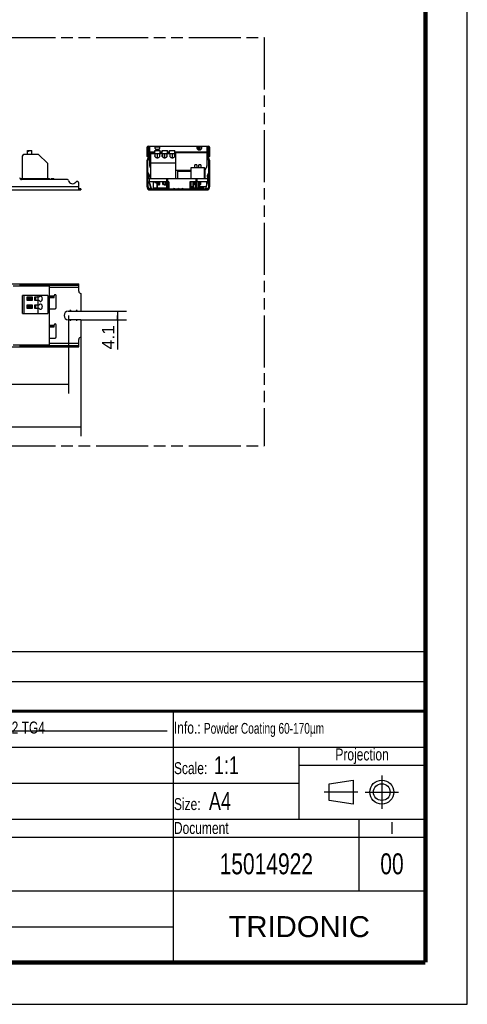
# Model space of a CAD drawing. Header units: millimetres. Extents: x 0 to 210, y 0 to 297.
# Tile 5 of 13: x 135 to 210, y 0 to 165. Entities that reach past the tile are written whole.
import ezdxf
from ezdxf.enums import TextEntityAlignment as Align

# ---------------------------------------------------------------- set-up
doc = ezdxf.new("R2010")
doc.units = ezdxf.units.MM
doc.header["$LTSCALE"] = 19.36
doc.linetypes.add('CENTER', pattern=[0.6, 0.375, -0.075, 0.075, -0.075])
doc.linetypes.add('PHANTOM', pattern=[0.8, 0.45, -0.05, 0.1, -0.05, 0.1, -0.05])
doc.layers.get('0').update_dxf_attribs({"linetype": 'CONTINUOUS'})
for name, color, linetype in [('DEFAULT_1', 7, 'CENTER'), ('DEFAULT_3', 7, 'PHANTOM'), ('Z_DIM_2D', 7, 'CONTINUOUS')]:
    doc.layers.add(name, color=color, linetype=linetype)
doc.styles.add('TEXTSTYLE_2', font='txt', dxfattribs={"width": 0.75})
doc.styles.add('TEXTSTYLE_3', font='arial.ttf')
doc.styles.add('TEXTSTYLE_5', font='arial.ttf')
doc.dimstyles.new('DIMSTYLE_1', dxfattribs={"dimtxt": 2.1, "dimasz": 3.5, "dimexe": 1.5, "dimexo": 0, "dimgap": 0.525, "dimtad": 1, "dimlfac": 2.857143, "dimdsep": 46, "dimtxsty": 'TEXTSTYLE_3', "dimblk": '_FILLED', "dimblk1": '_FILLED', "dimblk2": '_FILLED', "dimcen": 0.09, "dimclrt": 5, "dimazin": 2, "dimtp": 0.5, "dimtm": 0.5, "dimtfac": 1, "dimtofl": 0, "dimtmove": 0, "dimatfit": 3, "dimldrblk": '_FILLED', "dimfxl": 0, "dimtolj": 1, "dimarcsym": 0})
doc.dimstyles.new('DIMSTYLE_4', dxfattribs={"dimtxt": 2.1, "dimasz": 3.5, "dimexe": 1.5, "dimexo": 0, "dimgap": 0.525, "dimtad": 1, "dimlfac": 2.857143, "dimdsep": 46, "dimtxsty": 'TEXTSTYLE_3', "dimblk": '_FILLED', "dimblk1": '_FILLED', "dimblk2": '_FILLED', "dimcen": 0.09, "dimclrt": 5, "dimazin": 2, "dimtp": 0.1, "dimtm": 0.1, "dimtfac": 1, "dimtofl": 0, "dimtmove": 0, "dimatfit": 3, "dimldrblk": '_FILLED', "dimfxl": 0, "dimtolj": 1, "dimarcsym": 0})

# ---------------------------------------------------------------- blocks, each defined once
blk = doc.blocks.new('PROJEKTIONSMETHODE_BL0', base_point=(192.31, 35.47))
at = {"color": 2, "linetype": 'Continuous'}
for p, q in [((186.91, 36.87), (190.91, 37.47)), ((186.91, 34.07), (186.91, 36.87)), ((190.91, 37.47), (190.91, 33.47)), ((190.91, 33.47), (186.91, 34.07))]:
    blk.add_line(p, q, dxfattribs=at)
for radius in [2, 1.4]:
    blk.add_circle((195.71, 35.47), radius, dxfattribs=at)
at = {"layer": 'DEFAULT_1', "color": 2, "linetype": 'CENTER'}
for p, q in [((195.71, 38.27), (195.71, 32.67)), ((191.71, 35.47), (186.11, 35.47)), ((192.91, 35.47), (198.5, 35.47))]:
    blk.add_line(p, q, dxfattribs=at)
blk = doc.blocks.new('*D2')
at = {"layer": 'Z_DIM_2D', "color": 2, "linetype": 'Continuous', "transparency": 16777216}
for p, q in [((47.43, 111.48), (47.43, 94.96)), ((145.43, 111.48), (145.43, 94.96)), ((47.43, 96.46), (96.43, 96.46)), ((145.43, 96.46), (96.43, 96.46))]:
    blk.add_line(p, q, dxfattribs=at)
at = {"layer": 'Z_DIM_2D', "color": 5, "linetype": 'Continuous', "transparency": 16777216, "style": 'TEXTSTYLE_3'}
blk.add_text('280', height=2.1, dxfattribs=at).set_placement((96.43, 96.99), align=Align.CENTER)
blk = doc.blocks.new('_FILLED')
at = {"color": 0, "linetype": 'ByBlock'}
blk.add_solid([(0, 0), (-1, 0.125), (-1, -0.125)], dxfattribs=at)
blk = doc.blocks.new('_NONE')
blk = doc.blocks.new('*D6')
at = {"layer": 'Z_DIM_2D', "color": 2, "linetype": 'Continuous', "transparency": 16777216}
for p, q in [((144.83, 115.87), (153.06, 115.87)), ((151.56, 115.87), (151.56, 115.16)), ((145.43, 114.44), (153.06, 114.44)), ((151.56, 114.44), (151.56, 115.16)), ((151.56, 115.16), (151.56, 109.47))]:
    blk.add_line(p, q, dxfattribs=at)
at = {"layer": 'Z_DIM_2D', "color": 5, "linetype": 'Continuous', "transparency": 16777216, "style": 'TEXTSTYLE_3'}
blk.add_text('4.1', height=2.1, rotation=90, dxfattribs=at).set_placement((151.04, 113.54), align=Align.RIGHT)
blk = doc.blocks.new('*D7')
at = {"layer": 'Z_DIM_2D', "color": 2, "linetype": 'Continuous', "transparency": 16777216}
for p, q in [((49.53, 115.16), (49.53, 102.1)), ((143.33, 115.16), (143.33, 102.1)), ((49.53, 103.6), (96.43, 103.6)), ((143.33, 103.6), (96.43, 103.6))]:
    blk.add_line(p, q, dxfattribs=at)
at = {"layer": 'Z_DIM_2D', "color": 5, "linetype": 'Continuous', "transparency": 16777216, "style": 'TEXTSTYLE_3'}
blk.add_text('268', height=2.1, dxfattribs=at).set_placement((96.43, 104.13), align=Align.CENTER)
blk = doc.blocks.new('*T9')
at = {"color": 0, "linetype": 'ByBlock', "lineweight": -2, "transparency": 16777216}
for p, q in [((0, 42), (196, 42)), ((0, 0), (0, 42)), ((53, 36), (53, 42)), ((104, 36), (104, 42)), ((154, 0), (154, 42)), ((196, 0), (196, 42)), ((0, 36), (196, 36)), ((175, 24), (175, 36)), ((175, 33), (196, 33)), ((0, 30), (175, 30)), ((39, 0), (39, 30)), ((0, 24), (196, 24)), ((185, 12), (185, 24)), ((39, 21), (196, 21)), ((0, 18), (39, 18)), ((0, 12), (196, 12)), ((0, 6), (154, 6)), ((0, 0), (196, 0))]:
    blk.add_line(p, q, dxfattribs=at)
at = {"color": 5, "linetype": 'Continuous', "transparency": 16777216}
for s, insert, char_height, width, attachment_point, style in [('Gen. tolerance:\\H2.5; \\H2.0;EN 22768 mK', (0.06, 39), 2, 52.88, 4, 'TEXTSTYLE_2'), ('Sheetm. part tol.:\\H2.5; \\H2.0;DIN 6930-2 m', (53.06, 39), 2, 50.88, 4, 'TEXTSTYLE_2'), ('Plastic part tol.:\\H2.5; \\H2.0;DIN 16742 TG4', (104.06, 39), 2, 49.88, 4, 'TEXTSTYLE_2'), ('Info.: \\H1.8;{\\W0.7;Powder Coating 60-170µm}', (154.06, 39), 2, 41.88, 4, 'TEXTSTYLE_2'), ('Projection', (185.5, 34.5), 2, 20.88, 5, 'TEXTSTYLE_2'), ('Surface treatment/aftertreatment: \\H2.5;-', (0.06, 33), 2, 153.88, 4, 'TEXTSTYLE_2'), ('Scale:  \\H3.0;1:1', (154.06, 33), 2, 20.88, 4, 'TEXTSTYLE_2'), ('Size: \\H3.0; A4', (154.06, 27), 2, 20.88, 4, 'TEXTSTYLE_2'), ('Project: \\H2.5;-', (0.06, 27), 2, 38.88, 4, 'TEXTSTYLE_2'), ('Basic material: \\H2.5;-', (39.06, 27), 2, 114.88, 4, 'TEXTSTYLE_2'), ('Description', (39.06, 22.5), 2, 114.88, 4, 'TEXTSTYLE_2'), ('Document', (154.06, 22.5), 2, 30.88, 4, 'TEXTSTYLE_2'), ('I', (190.5, 22.5), 2, 10.88, 5, 'TEXTSTYLE_2'), ('Date: \\H2.5;26.01.2022', (0.06, 15), 2, 38.88, 4, 'TEXTSTYLE_2'), ('TRIDONIC', (175, 6), 3.5, 41.88, 5, 'TEXTSTYLE_5'), ('Chked. date: \\H2.5;26.01.2022', (0.06, 3), 2, 38.88, 4, 'TEXTSTYLE_2'), ('Copyright according to ISO 16016', (96.5, 3), 2.5, 114.88, 5, 'TEXTSTYLE_2')]:
    blk.add_mtext(s, dxfattribs=dict(at, insert=insert, char_height=char_height, width=width, attachment_point=attachment_point, style=style))
at = {"color": 7, "linetype": 'Continuous', "transparency": 16777216, "char_height": 3.5, "style": 'TEXTSTYLE_2'}
for s, insert, width, attachment_point in [('DATA MEC 280X30X21 3-2 A', (39.06, 16.5), 114.88, 4), ('15014922', (169.5, 16.5), 30.88, 5), ('00', (190.5, 16.5), 10.88, 5), ('-', (39.06, 9), 114.88, 4)]:
    blk.add_mtext(s, dxfattribs=dict(at, insert=insert, width=width, attachment_point=attachment_point))
blk = doc.blocks.new('*T10')
at = {"color": 0, "linetype": 'ByBlock', "lineweight": -2, "transparency": 16777216}
for p, q in [((0, 10), (196, 10)), ((0, 0), (0, 10)), ((13, 0), (13, 10)), ((29, 0), (29, 10)), ((53, 0), (53, 10)), ((75, 0), (75, 10)), ((196, 0), (196, 10)), ((0, 5), (196, 5)), ((0, 0), (196, 0))]:
    blk.add_line(p, q, dxfattribs=at)
at = {"color": 5, "linetype": 'Continuous', "transparency": 16777216, "char_height": 1.8, "style": 'TEXTSTYLE_2'}
for s, insert, width, attachment_point in [('Issue no.', (6.5, 2.5), 12.88, 5), ('Issue date ', (13.06, 2.5), 15.88, 4), ('Issue by ', (29.06, 2.5), 23.88, 4), ('Issue chked. by', (53.06, 2.5), 21.88, 4), ('Issue text ', (75.06, 2.5), 120.88, 4)]:
    blk.add_mtext(s, dxfattribs=dict(at, insert=insert, width=width, attachment_point=attachment_point))

msp = doc.modelspace()

# ---------------------------------------------------------------- linework, layer by layer
at = {"color": 2, "linetype": 'Continuous'}
for p, q in [((210, 0), (210, 297)), ((0, 0), (210, 0))]:
    msp.add_line(p, q, dxfattribs=at)
at = {"color": 6, "linetype": 'Continuous'}
for p, q in [((156.4618, 143.2249), (156.4618, 141.7199)), ((156.6018, 143.2249), (156.6018, 142.9409)), ((156.7068, 143.4699), (166.7168, 143.4699)), ((156.7068, 143.3299), (156.9168, 143.3299)), ((156.9168, 143.4699), (156.9168, 140.2212)), ((157.8618, 143.0665), (157.8618, 143.4536)), ((157.8652, 143.3299), (158.5583, 143.3299)), ((158.5618, 143.4536), (158.5618, 143.0665)), ((164.8618, 143.0665), (164.8618, 143.4536)), ((164.8652, 143.3299), (165.5583, 143.3299)), ((165.5618, 143.4536), (165.5618, 143.0665)), ((166.5068, 140.2212), (166.5068, 143.4699)), ((166.5068, 143.3299), (166.7168, 143.3299)), ((166.8218, 142.9409), (166.8218, 143.2249)), ((166.9618, 141.7199), (166.9618, 143.2249)), ((156.6018, 141.7199), (156.4618, 141.7199)), ((156.6018, 143.1568), (156.6187, 143.1205)), ((156.7768, 142.7815), (156.9128, 142.4898)), ((156.7768, 142.3937), (156.8794, 142.4416)), ((156.859, 142.4507), (156.7769, 142.4873)), ((156.8818, 142.6999), (156.8148, 142.6999)), ((156.8648, 142.4481), (156.859, 142.4507)), ((156.8888, 142.2099), (156.9168, 142.2229)), ((166.5347, 142.2099), (166.5068, 142.2229)), ((166.6468, 142.7815), (166.5107, 142.4898)), ((166.6087, 142.6999), (166.5418, 142.6999)), ((166.6466, 142.4873), (166.5441, 142.4416)), ((166.6486, 142.3928), (166.5441, 142.4416)), ((166.8218, 143.1568), (166.8049, 143.1205)), ((166.9618, 141.7199), (166.8218, 141.7199)), ((157.0918, 139.8243), (156.9637, 140.0462)), ((166.4599, 140.0462), (166.2037, 139.6024)), ((161.2918, 139.4274), (163.8457, 139.4274))]:
    msp.add_line(p, q, dxfattribs=at)
at = {"color": 9, "linetype": 'Continuous'}
for p, q in [((156.8118, 143.3299), (156.8118, 143.4699)), ((157.8618, 143.3982), (156.9168, 143.3982)), ((164.8618, 143.3982), (158.5618, 143.3982)), ((166.5068, 143.3982), (165.5618, 143.3982)), ((166.6118, 143.4699), (166.6118, 143.3299)), ((156.4618, 142.0003), (156.6018, 142.0003)), ((156.6018, 142.3889), (156.7768, 142.3889)), ((156.7768, 142.1414), (156.6018, 142.1414)), ((156.7858, 143.0226), (156.6115, 143.0379)), ((156.9168, 142.4917), (157.7918, 142.4917)), ((157.7918, 142.3184), (156.9168, 142.3184)), ((158.1897, 142.1924), (158.1897, 141.5119)), ((158.2103, 141.5127), (158.2103, 142.1924)), ((158.6668, 142.4917), (159.0168, 142.4917)), ((159.0168, 142.3184), (158.6668, 142.3184)), ((159.3998, 142.1924), (159.3998, 141.5121)), ((159.4203, 141.5124), (159.4203, 142.1924)), ((159.8918, 142.4917), (160.2418, 142.4917)), ((160.2418, 142.3184), (159.8918, 142.3184)), ((160.6905, 142.1924), (160.6905, 141.5122)), ((160.711, 141.5123), (160.711, 142.1924)), ((161.1168, 142.4917), (166.5068, 142.4917)), ((166.5068, 142.3184), (161.1168, 142.3184)), ((166.8121, 143.0379), (166.6377, 143.0226)), ((166.6468, 142.3889), (166.8218, 142.3889)), ((166.8218, 142.1414), (166.6468, 142.1414)), ((166.8218, 141.9999), (166.9618, 141.9999)), ((166.0868, 138.7274), (166.1969, 138.7274)), ((129.5604, 136.6799), (145.0761, 136.6799)), ((156.4618, 138.2199), (156.6368, 138.2199)), ((156.6368, 137.5199), (156.4618, 137.5199)), ((156.6799, 136.645), (156.6799, 137.325)), ((156.8008, 137.3009), (156.8184, 137.3009)), ((156.8184, 137.3009), (157.0582, 136.4056)), ((159.1115, 137.1699), (159.2353, 137.1699)), ((159.9618, 137.9049), (159.7868, 137.9049)), ((164.8618, 137.9049), (164.6868, 137.9049)), ((166.3653, 136.4056), (166.6052, 137.3009)), ((166.6052, 137.3009), (166.6227, 137.3009)), ((166.7437, 137.325), (166.7437, 136.6447)), ((166.7868, 138.2199), (166.9618, 138.2199)), ((166.9618, 137.5199), (166.7868, 137.5199)), ((157.0895, 136.33), (156.9949, 136.33)), ((157.6868, 136.1199), (157.6868, 136.2949)), ((159.7868, 136.4349), (158.2206, 136.4349)), ((160.0767, 136.4349), (159.9618, 136.4349)), ((161.0643, 136.2949), (161.0643, 136.1199)), ((162.3593, 136.1199), (162.3593, 136.2949)), ((164.2143, 136.5574), (164.3182, 136.5574)), ((165.7368, 136.2949), (165.7368, 136.1199)), ((166.3341, 136.33), (166.4287, 136.33)), ((135.5211, 120.4067), (135.5211, 120.2317)), ((143.1689, 120.2317), (143.1687, 120.4067)), ((144.5761, 120.2317), (144.5761, 120.4067)), ((145.0761, 119.8467), (140.1761, 119.8467)), ((140.1761, 118.4467), (140.9636, 118.4467)), ((140.4464, 118.1317), (140.4464, 118.3067)), ((140.5098, 118.3067), (140.5098, 118.1317)), ((140.8936, 118.1317), (140.8936, 118.3067)), ((140.1761, 113.5467), (140.9636, 113.5467)), ((140.4464, 113.2317), (140.4464, 113.4067)), ((140.5098, 113.4067), (140.5098, 113.2317)), ((140.8936, 113.2317), (140.8936, 113.4067)), ((145.0761, 110.4667), (140.1761, 110.4667)), ((135.5211, 110.0817), (135.5211, 109.9067)), ((143.1689, 109.9067), (143.1687, 110.0817)), ((144.5761, 109.9067), (144.5761, 110.0817))]:
    msp.add_line(p, q, dxfattribs=at)
at = {"color": 7, "linetype": 'Continuous'}
for p, q in [((135.6961, 141.7584), (135.8711, 142.1084)), ((135.6961, 138.0274), (135.6961, 141.7584)), ((135.8711, 142.1084), (138.2759, 142.1084)), ((136.5217, 142.7034), (137.2439, 142.7034)), ((136.5217, 142.1084), (136.5217, 142.7034)), ((136.675, 142.5284), (136.5217, 142.5284)), ((136.675, 142.7034), (136.675, 142.5284)), ((137.2439, 142.1084), (137.2439, 142.7034)), ((138.2759, 142.1084), (139.8961, 140.5334)), ((156.6018, 142.9134), (156.6018, 141.3699)), ((156.7768, 142.9134), (156.6018, 142.9134)), ((156.6232, 143.1724), (156.603, 142.9409)), ((156.603, 142.9409), (156.7773, 142.9256)), ((156.6232, 143.1724), (156.7976, 143.1572)), ((156.7768, 141.3699), (156.7768, 142.9134)), ((156.7768, 142.1924), (156.8468, 142.0489)), ((156.7773, 142.9256), (156.7976, 143.1572)), ((156.8468, 142.0489), (156.9168, 142.0831)), ((157.0918, 138.0274), (157.0918, 142.1924)), ((157.0918, 142.1924), (161.2918, 142.1924)), ((157.7918, 142.1924), (157.7918, 142.7174)), ((157.7918, 142.7174), (158.6668, 142.7174)), ((157.904, 142.6299), (157.7918, 142.6299)), ((157.8397, 141.6366), (157.8397, 142.1924)), ((157.904, 142.7174), (157.904, 142.6299)), ((157.9226, 142.9274), (158.5009, 142.9274)), ((158.5603, 141.9967), (158.5503, 141.9967)), ((158.5603, 142.1924), (158.5603, 141.9967)), ((158.5603, 141.9752), (158.5603, 141.6575)), ((158.6668, 142.1924), (158.6668, 142.7174)), ((159.0168, 142.1924), (159.0168, 142.7174)), ((159.0168, 142.7174), (159.8918, 142.7174)), ((159.1278, 142.6299), (159.0168, 142.6299)), ((159.0498, 141.6425), (159.0498, 142.1924)), ((159.1278, 142.7174), (159.1278, 142.6299)), ((159.7703, 141.9967), (159.7668, 141.9967)), ((159.7703, 142.1924), (159.7703, 141.9967)), ((159.7703, 141.9893), (159.7703, 141.65)), ((159.8918, 142.1924), (159.8918, 142.7174)), ((160.2418, 142.1924), (160.2418, 142.7174)), ((160.2418, 142.7174), (161.1168, 142.7174)), ((160.3557, 142.6299), (160.2418, 142.6299)), ((160.3405, 141.6458), (160.3405, 142.1924)), ((160.3557, 142.7174), (160.3557, 142.6299)), ((161.061, 142.1924), (161.061, 141.6459)), ((161.1168, 142.1924), (161.1168, 142.7174)), ((161.2918, 138.0274), (161.2918, 142.1924)), ((165.5009, 142.9274), (164.9226, 142.9274)), ((164.9272, 142.9462), (164.9269, 142.9274)), ((164.9274, 142.9569), (164.9272, 142.9462)), ((164.9276, 142.9635), (164.9274, 142.9569)), ((164.9277, 142.9674), (164.9276, 142.9635)), ((164.9285, 142.9546), (164.9285, 142.9542)), ((164.9285, 142.9541), (164.9285, 142.9542)), ((164.9285, 142.9536), (164.9286, 142.9526)), ((164.9286, 142.9515), (164.9287, 142.9466)), ((164.9287, 142.9466), (164.9289, 142.9341)), ((164.9289, 142.9341), (164.929, 142.9275)), ((165.3482, 142.9666), (165.3481, 142.9707)), ((165.3483, 142.9624), (165.3482, 142.9666)), ((165.3485, 142.9555), (165.3483, 142.9624)), ((165.3487, 142.9446), (165.3485, 142.9555)), ((165.3489, 142.9274), (165.3487, 142.9446)), ((166.5768, 142.0489), (166.5068, 142.0831)), ((166.6468, 142.1924), (166.5768, 142.0489)), ((166.626, 143.1572), (166.8003, 143.1724)), ((166.626, 143.1572), (166.6462, 142.9256)), ((166.6462, 142.9256), (166.8206, 142.9409)), ((166.8218, 142.9134), (166.6468, 142.9134)), ((166.6468, 141.3699), (166.6468, 142.9134)), ((166.8206, 142.9409), (166.8003, 143.1724)), ((166.8218, 141.3699), (166.8218, 142.9134)), ((139.8961, 138.0274), (139.8961, 140.5334)), ((156.4618, 141.0414), (156.4618, 136.6799)), ((156.5608, 141.2709), (156.554, 141.2642)), ((156.6368, 136.6799), (156.6368, 141.0414)), ((156.6845, 141.1472), (156.6778, 141.1404)), ((161.2918, 140.6192), (157.0918, 140.6177)), ((163.8457, 139.9034), (166.0868, 139.9034)), ((163.8457, 138.0274), (163.8457, 139.9034)), ((164.7912, 140.3059), (164.4412, 140.3059)), ((164.4412, 139.9034), (164.4412, 140.3059)), ((164.7912, 140.3059), (164.7912, 139.9034)), ((165.4912, 140.3059), (165.1412, 140.3059)), ((165.1412, 139.9034), (165.1412, 140.3059)), ((165.4912, 140.3059), (165.4912, 139.9034)), ((166.0868, 138.0274), (166.0868, 139.9034)), ((166.7458, 141.1404), (166.739, 141.1472)), ((166.7868, 136.6799), (166.7868, 141.0414)), ((166.8695, 141.2642), (166.8628, 141.2709)), ((166.9618, 136.6799), (166.9618, 141.0414)), ((156.6368, 138.6463), (156.7281, 138.4553)), ((156.6858, 138.2829), (156.6368, 138.2462)), ((156.6402, 139.0448), (156.886, 138.5308)), ((161.6418, 139.2524), (163.8457, 139.2524)), ((161.6418, 138.0274), (161.6418, 139.2524)), ((162.0793, 139.4274), (162.0793, 139.2524)), ((166.1969, 138.3774), (166.1969, 139.592)), ((166.1969, 139.3224), (166.2156, 139.3224)), ((166.2156, 138.0274), (166.2156, 139.6231)), ((166.7833, 139.0448), (166.5376, 138.5308)), ((166.7868, 138.6463), (166.6955, 138.4553)), ((166.7378, 138.2829), (166.7868, 138.2462)), ((135.2292, 138.0274), (140.1761, 138.0274)), ((143.1689, 137.8699), (135.5211, 137.8699)), ((140.1761, 138.0274), (140.1761, 137.8699)), ((140.4163, 137.8699), (140.4464, 137.9345)), ((140.8936, 137.9749), (140.5098, 137.9749)), ((140.9636, 137.8699), (140.9636, 137.9049)), ((145.0761, 136.1199), (145.0761, 137.2637)), ((156.4618, 137.8699), (156.6368, 137.8699)), ((156.7908, 138.1429), (156.6508, 138.0379)), ((156.7243, 137.4237), (156.7068, 137.4237)), ((156.8118, 138.0274), (156.8118, 137.4674)), ((156.8118, 138.0274), (166.6118, 138.0274)), ((159.7868, 137.4674), (156.8118, 137.4674)), ((157.2008, 136.3468), (156.9609, 137.2421)), ((157.5118, 137.4674), (157.5118, 136.4174)), ((157.7925, 137.4674), (157.7925, 137.2924)), ((158.0968, 137.2924), (157.7925, 137.2924)), ((158.0545, 137.2924), (158.0545, 137.1874)), ((158.0968, 137.1874), (158.0545, 137.1874)), ((158.0968, 137.4674), (158.0968, 136.4349)), ((158.2206, 136.4349), (158.2206, 137.4674)), ((158.3441, 137.4674), (158.3441, 137.0474)), ((158.5191, 136.9774), (158.4141, 136.9774)), ((158.5891, 137.4674), (158.5891, 137.0474)), ((159.062, 137.4674), (159.062, 137.1699)), ((159.1115, 137.2924), (159.062, 137.2924)), ((159.1115, 137.4674), (159.1115, 137.1699)), ((159.2353, 137.1699), (159.2353, 137.4674)), ((159.302, 137.4674), (159.302, 137.0474)), ((159.477, 136.9774), (159.372, 136.9774)), ((159.547, 137.4674), (159.547, 137.0474)), ((159.722, 136.9774), (159.617, 136.9774)), ((159.7868, 136.4349), (159.7868, 137.9749)), ((159.7868, 137.9749), (159.9618, 137.9749)), ((159.9618, 136.4349), (159.9618, 137.9749)), ((160.1368, 137.4674), (159.9618, 137.4674)), ((160.0767, 137.4674), (160.0767, 136.4349)), ((160.1092, 136.4524), (160.1092, 137.4674)), ((160.1368, 137.4674), (160.1368, 136.2949)), ((164.6868, 137.4674), (163.6368, 137.4674)), ((163.6368, 137.4674), (163.6368, 136.2949)), ((163.7725, 136.6624), (163.6368, 136.6624)), ((163.7725, 136.4524), (163.7725, 137.4674)), ((163.8775, 136.4524), (163.8775, 137.4674)), ((164.1514, 136.6624), (163.8775, 136.6624)), ((164.1514, 137.4674), (164.1514, 136.6624)), ((164.2143, 137.2924), (164.1514, 137.2924)), ((164.2143, 136.5574), (164.2143, 137.4674)), ((164.3193, 136.5574), (164.3193, 137.4674)), ((164.4929, 137.2924), (164.3193, 137.2924)), ((164.4929, 137.4674), (164.4929, 137.0474)), ((164.5979, 136.9774), (164.5629, 136.9774)), ((164.6412, 136.4524), (164.6412, 136.9925)), ((164.6679, 137.4674), (164.6679, 137.0474)), ((164.6868, 137.2924), (164.6679, 137.2924)), ((164.6868, 137.9749), (164.8618, 137.9749)), ((164.6868, 136.4349), (164.6868, 137.9749)), ((164.8618, 136.4349), (164.8618, 137.9749)), ((166.6118, 137.4674), (164.8618, 137.4674)), ((165.1239, 136.4524), (165.1239, 137.4674)), ((165.2289, 136.4524), (165.2289, 137.4674)), ((166.3073, 136.6624), (165.2289, 136.6624)), ((165.2646, 137.4674), (165.2646, 137.0474)), ((165.3696, 136.9774), (165.3346, 136.9774)), ((165.4396, 137.4674), (165.4396, 137.0474)), ((165.9118, 136.6624), (165.9118, 136.4174)), ((166.4626, 137.2421), (166.2227, 136.3468)), ((166.3941, 137.4674), (166.3941, 136.9864)), ((166.6118, 138.0274), (166.6118, 137.4674)), ((166.6328, 138.1429), (166.7728, 138.0379)), ((166.7168, 137.4237), (166.6993, 137.4237)), ((166.7868, 137.8699), (166.9618, 137.8699)), ((47.4261, 136.1199), (145.4261, 136.1199)), ((145.4261, 136.2949), (145.0761, 136.2949)), ((145.4261, 136.2949), (145.4261, 136.1199)), ((157.0218, 136.2949), (166.4018, 136.2949)), ((157.0218, 136.1199), (166.4018, 136.1199)), ((158.0968, 136.4174), (157.5118, 136.4174)), ((158.0368, 136.2949), (158.0368, 136.1199)), ((160.0767, 136.4524), (160.1368, 136.4524)), ((160.1368, 136.4174), (160.0767, 136.4174)), ((160.9943, 136.3999), (160.8893, 136.2949)), ((160.9943, 136.1199), (160.9943, 136.2949)), ((161.7118, 136.3999), (161.6068, 136.2949)), ((161.7118, 136.3999), (161.8168, 136.2949)), ((162.4293, 136.3999), (162.5343, 136.2949)), ((162.4293, 136.1199), (162.4293, 136.2949)), ((164.6868, 136.4174), (163.6368, 136.4174)), ((163.7725, 136.4524), (163.8775, 136.4524)), ((164.2497, 136.5224), (164.2838, 136.5224)), ((164.6412, 136.4524), (164.6868, 136.4524)), ((165.9118, 136.4174), (164.8618, 136.4174)), ((165.1239, 136.4524), (165.2289, 136.4524)), ((165.3868, 136.1199), (165.3868, 136.2949)), ((133.9111, 120.4067), (145.0761, 120.4067)), ((135.1711, 120.2317), (145.0761, 120.2317)), ((143.3402, 120.2317), (143.3401, 120.4067)), ((145.0761, 119.1817), (145.0761, 120.4067)), ((140.1761, 120.0567), (134.0861, 120.0567)), ((140.1761, 110.2567), (140.1761, 120.0567)), ((145.4261, 118.8317), (145.4261, 115.8742)), ((139.8961, 118.4642), (135.6961, 118.4642)), ((135.6961, 115.4717), (135.6961, 118.4642)), ((135.8711, 118.4642), (135.8711, 115.4717)), ((136.4663, 118.2398), (137.2993, 118.2398)), ((136.4663, 117.6285), (136.4663, 118.2398)), ((137.2993, 117.6285), (136.4663, 117.6285)), ((136.4663, 116.9366), (137.2993, 116.9366)), ((136.4663, 116.3252), (136.4663, 116.9366)), ((136.5217, 116.8812), (137.2439, 116.8812)), ((137.0901, 116.8812), (136.5217, 116.4874)), ((136.5217, 116.3806), (136.5217, 116.8812)), ((136.5219, 118.1842), (137.2437, 118.1842)), ((137.0901, 118.1842), (136.5219, 117.7906)), ((136.5219, 117.6841), (136.5219, 118.1842)), ((136.5219, 117.6841), (137.2437, 117.6841)), ((136.6756, 117.6841), (137.2437, 118.0778)), ((137.2437, 117.6841), (137.2437, 118.1842)), ((137.2439, 116.3806), (137.2439, 116.8812)), ((137.2993, 118.2398), (137.2993, 117.6285)), ((137.2993, 116.9366), (137.2993, 116.3252)), ((137.75, 118.2398), (138.45, 118.2398)), ((137.75, 117.6285), (137.75, 118.2398)), ((138.45, 117.6285), (137.75, 117.6285)), ((137.75, 116.928), (138.4483, 116.928)), ((137.75, 116.3166), (137.75, 116.928)), ((137.8496, 118.2398), (137.8496, 117.6285)), ((137.8496, 116.928), (137.8496, 116.3166)), ((138.2759, 118.2398), (138.2759, 118.4642)), ((138.2759, 116.928), (138.2759, 117.6285)), ((139.8961, 118.4642), (139.8961, 115.4717)), ((140.9636, 118.3067), (140.1761, 118.3067)), ((140.1761, 118.1317), (140.9636, 118.1317)), ((140.2286, 118.1317), (140.2286, 118.3067)), ((140.9636, 118.1317), (140.9636, 118.4467)), ((141.3136, 116.4517), (141.3136, 118.4467)), ((135.6961, 115.4717), (139.8961, 115.4717)), ((137.2993, 116.3252), (136.4663, 116.3252)), ((136.5217, 116.3806), (137.2439, 116.3806)), ((136.675, 116.3806), (137.2439, 116.7749)), ((138.4519, 116.3166), (137.75, 116.3166)), ((138.2759, 115.4717), (138.2759, 116.3166)), ((140.1761, 116.2767), (141.1386, 116.2767)), ((143.3261, 115.8742), (145.4261, 115.8742)), ((145.4261, 114.4392), (143.3261, 114.4392)), ((145.4261, 114.4392), (145.4261, 111.4817)), ((140.9636, 113.4067), (140.1761, 113.4067)), ((140.1761, 113.2317), (140.9636, 113.2317)), ((140.2286, 113.2317), (140.2286, 113.4067)), ((140.9636, 113.2317), (140.9636, 113.5467)), ((141.3136, 111.5517), (141.3136, 113.5467)), ((140.1761, 111.3767), (141.1386, 111.3767)), ((145.0761, 109.9067), (145.0761, 111.1317)), ((133.9111, 109.9067), (145.0761, 109.9067)), ((134.0861, 110.2567), (140.1761, 110.2567)), ((145.0761, 110.0817), (135.1711, 110.0817)), ((143.3401, 110.0817), (143.3402, 109.9067)), ((7.6209, 45.5841), (159.8298, 45.7185)), ((0, 0), (210, 0))]:
    msp.add_line(p, q, dxfattribs=at)
for points, const_width in [([(203, 7), (203, 290)], 0.7), ([(7, 49), (203, 49)], 0.5), ([(7, 7), (203, 7)], 0.7)]:
    msp.add_lwpolyline(points, dxfattribs=dict(at, const_width=const_width))
msp.add_lwpolyline([(165.3481, 142.9707), (165.348, 142.9728), (165.3479, 142.975), (165.3477, 142.9775), (165.3475, 142.9804), (165.3472, 142.9842), (165.3467, 142.9892), (165.346, 142.9955), (165.3447, 143.0036), (165.3429, 143.0128), (165.3405, 143.0226), (165.3374, 143.0329), (165.3337, 143.0435), (165.3291, 143.0542), (165.3238, 143.0651), (165.3176, 143.0758), (165.3107, 143.0864), (165.3031, 143.0966), (165.2948, 143.1064), (165.2858, 143.1157), (165.2762, 143.1247), (165.2658, 143.1332), (165.2547, 143.1413), (165.2429, 143.1487), (165.2304, 143.1555), (165.2171, 143.1616), (165.2031, 143.1668), (165.1885, 143.171), (165.1733, 143.1742), (165.1578, 143.1761), (165.1419, 143.1769), (165.1259, 143.1765), (165.1098, 143.1748), (165.0938, 143.1719), (165.0781, 143.1679), (165.0627, 143.1627), (165.0479, 143.1564), (165.0337, 143.1491), (165.0202, 143.1408), (165.0077, 143.1317), (164.9961, 143.1218), (164.9856, 143.1112), (164.976, 143.1002), (164.9674, 143.0889), (164.9597, 143.0772), (164.953, 143.0654), (164.9471, 143.0535), (164.9421, 143.0416), (164.9379, 143.0296), (164.9345, 143.018), (164.932, 143.007), (164.9303, 142.9973), (164.9293, 142.9901), (164.9287, 142.9846), (164.9284, 142.9807), (164.9282, 142.9777), (164.928, 142.9753), (164.9279, 142.9732), (164.9278, 142.9712), (164.9277, 142.9674)], dxfattribs=at)
at = {"color": 6, "linetype": 'Continuous'}
for centre, radius, start, end in [((156.7068, 143.2249), 0.245, 90, 180), ((156.7068, 143.2249), 0.105, 90, 180), ((166.7168, 143.2249), 0.245, 0, 90), ((166.7168, 143.2249), 0.105, 0, 90), ((156.2292, 141.8316), 0.7653, 43.255849, 44.290688), ((155.9905, 140.4724), 2.1605, 65.823478, 66.130043), ((156.4814, 142.0196), 0.4497, 25.03871, 29.216483), ((155.6918, 142.6999), 1.19, 353.859751, 360), ((156.3766, 141.3336), 1.2167, 65.592589, 65.802086), ((156.4028, 141.8976), 0.7233, 44.68065, 48.77501), ((167.0208, 141.8976), 0.7233, 131.224991, 135.319329), ((166.9421, 142.0196), 0.4497, 150.783561, 154.96129), ((167.7318, 142.6999), 1.19, 180, 186.140249), ((157.2668, 140.2212), 0.35, 180, 210), ((166.1568, 140.2212), 0.35, 330, 360), ((165.9006, 139.7774), 0.35, 302.198664, 330), ((164.1138, 140.3028), 2.2766, 337.410935, 348.279945)]:
    msp.add_arc(centre, radius, start, end, dxfattribs=at)
at = {"color": 7, "linetype": 'Continuous'}
for centre, radius, start, end in [((156.9168, 142.9134), 0.315, 175, 180), ((156.9168, 142.9134), 0.14, 175, 180), ((158.3207, 141.7729), 0.3206, 40.178729, 44.277875), ((159.5328, 141.7687), 0.3268, 42.857692, 44.260448), ((166.5068, 142.9134), 0.14, 0, 5), ((166.5068, 142.9134), 0.315, 0, 5), ((156.7768, 141.0414), 0.315, 135, 180), ((156.4618, 141.3699), 0.14, 315, 360), ((156.7768, 141.0414), 0.14, 135, 180), ((156.4618, 141.3699), 0.315, 315, 360), ((166.9618, 141.3699), 0.315, 180, 225), ((166.6468, 141.0414), 0.14, 0, 45), ((166.9618, 141.3699), 0.14, 180, 225), ((166.6468, 141.0414), 0.315, 0, 45), ((156.6018, 138.3949), 0.14, 306.869898, 25.553197), ((156.6018, 138.3949), 0.315, 306.869898, 25.553197), ((165.8469, 138.3774), 0.35, 313.343539, 360), ((166.8218, 138.3949), 0.315, 154.446803, 233.130102), ((166.8218, 138.3949), 0.14, 154.446803, 233.130102), ((135.5211, 138.2199), 0.35, 180, 270), ((140.5098, 137.9049), 0.07, 90, 155), ((140.8936, 137.9049), 0.07, 0, 90), ((143.1687, 137.6949), 0.175, 11.536959, 89.933451), ((144.0261, 137.8699), 0.7, 191.536959, 321.786789), ((144.7961, 137.2637), 0.28, 0, 141.786789), ((157.0218, 136.6799), 0.56, 180, 270), ((156.6718, 138.0099), 0.035, 126.869898, 180), ((156.7068, 137.4937), 0.07, 180, 270), ((157.0218, 136.6799), 0.385, 179.999992, 270), ((156.7243, 137.1787), 0.245, 14.99997, 90), ((158.4141, 137.0474), 0.07, 180, 270), ((158.5191, 137.0474), 0.07, 270, 360), ((159.372, 137.0474), 0.07, 180, 270), ((159.477, 137.0474), 0.07, 270, 360), ((159.617, 137.0474), 0.07, 194.999, 270), ((159.722, 137.0474), 0.07, 270, 337.674323), ((164.5629, 137.0474), 0.07, 180, 270), ((164.5979, 137.0474), 0.07, 270, 360), ((165.3346, 137.0474), 0.07, 180, 270), ((165.3696, 137.0474), 0.07, 270, 360), ((166.4018, 136.6799), 0.56, 270, 360), ((166.4018, 136.6799), 0.385, 270, 360), ((166.6993, 137.1787), 0.245, 90, 165.00003), ((166.7168, 137.4937), 0.07, 270, 353.214425), ((157.2684, 136.3649), 0.07, 195, 270), ((160.1018, 136.4349), 0.315, 180, 206.466529), ((160.1018, 136.4349), 0.14, 180, 270), ((159.6697, 136.4287), 0.4065, 341.93855, 349.293344), ((159.6376, 136.4347), 0.4392, 349.302421, 0.030247), ((161.7118, 136.3999), 0.7175, 180.000163, 182.794759), ((161.715, 136.4), 0.7207, 182.794738, 183.423315), ((161.7166, 136.4001), 0.7224, 183.423393, 184.187396), ((161.7254, 136.4009), 0.7312, 184.196089, 188.333159), ((161.6953, 136.4013), 0.734, 351.668934, 354.420961), ((161.7046, 136.4003), 0.7247, 354.425626, 355.812329), ((161.7071, 136.4001), 0.7222, 355.812771, 356.583272), ((161.7084, 136.4), 0.7209, 356.583341, 357.205564), ((161.7116, 136.3999), 0.7177, 357.20553, 359.717092), ((161.7122, 136.3999), 0.7171, 359.71761, 359.999998), ((164.2493, 136.5574), 0.035, 180, 270), ((164.2843, 136.5574), 0.035, 270, 360), ((165.0018, 136.4349), 0.315, 180, 206.466529), ((165.0018, 136.4349), 0.14, 180, 260.850896), ((166.1551, 136.3649), 0.07, 269.957528, 345), ((141.1386, 118.4467), 0.175, 0, 180), ((145.4261, 119.1817), 0.35, 180, 270), ((141.1386, 116.4517), 0.175, 270, 360), ((143.3261, 115.1567), 0.7175, 90, 270), ((143.6761, 115.8742), 0.105, 0, 180), ((144.7261, 115.8742), 0.105, 0, 180), ((141.1386, 113.5467), 0.175, 0, 180), ((143.6761, 114.4392), 0.105, 180, 360), ((144.7261, 114.4392), 0.105, 180, 360), ((141.1386, 111.5517), 0.175, 270, 360), ((145.4261, 111.1317), 0.35, 90, 180)]:
    msp.add_arc(centre, radius, start, end, dxfattribs=at)
at = {"color": 9, "linetype": 'Continuous'}
for centre, radius, start, end in [((156.8008, 137.6157), 0.3149, 247.416929, 270.006337), ((156.9949, 136.645), 0.315, 180.000334, 269.999827), ((166.6227, 137.6159), 0.315, 270.001261, 292.579514), ((166.4286, 136.6452), 0.3152, 270.018088, 301.615325), ((166.43, 136.6435), 0.313, 301.563243, 307.574385)]:
    msp.add_arc(centre, radius, start, end, dxfattribs=at)
at = {"color": 7, "linetype": 'Continuous'}
for centre, start_param in [((158.19, 141.6457), -1.00906024), ((159.4065, 141.6457), -0.98188985)]:
    msp.add_ellipse(centre, major_axis=(0, 0.6187), ratio=0.70710678, start_param=start_param, end_param=-0.96747165, dxfattribs=at)
at = {"color": 6, "linetype": 'Continuous'}
for points, knots in [([(157.8652, 143.4699), (157.8636, 143.4699), (157.8616, 143.4623), (157.8618, 143.4577), (157.8618, 143.4536)], [0, 0, 0, 0, 0.28409609, 1, 1, 1, 1]), ([(158.5618, 143.4536), (158.5618, 143.4577), (158.562, 143.4623), (158.5599, 143.4699), (158.5583, 143.4699)], [0, 0, 0, 0, 0.71583521, 1, 1, 1, 1]), ([(164.8652, 143.4699), (164.8636, 143.4699), (164.8616, 143.4623), (164.8618, 143.4577), (164.8618, 143.4536)], [0, 0, 0, 0, 0.28409608, 1, 1, 1, 1]), ([(165.5618, 143.4536), (165.5618, 143.4577), (165.562, 143.4623), (165.5599, 143.4699), (165.5583, 143.4699)], [0, 0, 0, 0, 0.71583521, 1, 1, 1, 1]), ([(156.7866, 142.356), (156.7953, 142.3467), (156.8278, 142.3104), (156.8564, 142.2705), (156.8739, 142.2391)], [0, 0, 0, 0, 0.26162247, 1, 1, 1, 1]), ([(157.8618, 143.0665), (157.8618, 143.0337), (157.8831, 142.9633), (157.9646, 142.8826), (158.0793, 142.8308), (158.2118, 142.8129), (158.3443, 142.8308), (158.4589, 142.8826), (158.5405, 142.9633), (158.5618, 143.0337), (158.5618, 143.0665)], [0, 0, 0, 0, 0.10474131, 0.22233015, 0.35601092, 0.49999295, 0.64397481, 0.77766024, 0.89525568, 1, 1, 1, 1]), ([(164.8618, 143.0665), (164.8618, 143.0337), (164.8831, 142.9633), (164.9646, 142.8826), (165.0793, 142.8308), (165.2118, 142.8129), (165.3443, 142.8308), (165.4589, 142.8826), (165.5405, 142.9633), (165.5618, 143.0337), (165.5618, 143.0665)], [0, 0, 0, 0, 0.10474131, 0.22233015, 0.35601092, 0.49999295, 0.64397481, 0.77766024, 0.89525568, 1, 1, 1, 1]), ([(166.5496, 142.2391), (166.5558, 142.2502), (166.5837, 142.2957), (166.6182, 142.3369), (166.6465, 142.366)], [0, 0, 0, 0, 0.23821767, 1, 1, 1, 1])]:
    msp.add_open_spline(points, degree=3, knots=knots, dxfattribs=at)
at = {"color": 7, "linetype": 'Continuous'}
for points, knots in [([(157.8397, 142.0066), (157.8133, 141.9816), (157.7694, 141.925), (157.7525, 141.8546), (157.7525, 141.8212)], [0, 0, 0, 0, 0.52115385, 1, 1, 1, 1]), ([(157.7525, 141.8212), (157.7525, 141.7802), (157.7791, 141.6921), (157.881, 141.5913), (158.0244, 141.5266), (158.19, 141.5042), (158.3556, 141.5266), (158.4989, 141.5913), (158.6009, 141.6921), (158.6275, 141.7802), (158.6275, 141.8212)], [0, 0, 0, 0, 0.10473947, 0.22232859, 0.35601218, 0.49999468, 0.64397654, 0.77766299, 0.89525754, 1, 1, 1, 1]), ([(158.6275, 141.8212), (158.6275, 141.8491), (158.616, 141.9072), (158.5848, 141.957), (158.5657, 141.9797)], [0, 0, 0, 0, 0.48426148, 1, 1, 1, 1]), ([(159.0498, 142.0003), (159.0252, 141.9758), (158.9845, 141.9207), (158.969, 141.8533), (158.969, 141.8212)], [0, 0, 0, 0, 0.51981366, 1, 1, 1, 1]), ([(158.969, 141.8212), (158.969, 141.7802), (158.9957, 141.6921), (159.0976, 141.5913), (159.2409, 141.5266), (159.4065, 141.5042), (159.5722, 141.5266), (159.7155, 141.5913), (159.8174, 141.6921), (159.844, 141.7802), (159.844, 141.8212)], [0, 0, 0, 0, 0.10473947, 0.22232859, 0.35601218, 0.49999468, 0.64397654, 0.77766299, 0.89525754, 1, 1, 1, 1]), ([(159.844, 141.8212), (159.844, 141.8513), (159.8305, 141.9144), (159.7943, 141.9672), (159.7723, 141.9909)], [0, 0, 0, 0, 0.4820941, 1, 1, 1, 1]), ([(160.3405, 141.9967), (160.3169, 141.9725), (160.278, 141.9183), (160.2632, 141.8525), (160.2632, 141.8212)], [0, 0, 0, 0, 0.51906609, 1, 1, 1, 1]), ([(160.2632, 141.8212), (160.2632, 141.7802), (160.2899, 141.6921), (160.3918, 141.5913), (160.5351, 141.5266), (160.7007, 141.5042), (160.8664, 141.5266), (161.0097, 141.5913), (161.1116, 141.6921), (161.1382, 141.7802), (161.1382, 141.8212)], [0, 0, 0, 0, 0.10473947, 0.22232859, 0.35601218, 0.49999468, 0.64397654, 0.77766299, 0.89525754, 1, 1, 1, 1]), ([(161.1382, 141.8212), (161.1382, 141.8525), (161.1235, 141.9183), (161.0846, 141.9725), (161.061, 141.9967)], [0, 0, 0, 0, 0.48093391, 1, 1, 1, 1]), ([(159.062, 137.1699), (159.062, 137.1541), (159.0661, 137.1235), (159.0843, 137.0834), (159.1125, 137.0549), (159.1372, 137.0474), (159.1486, 137.0474)], [0, 0, 0, 0, 0.28803189, 0.5553582, 0.79054604, 1, 1, 1, 1]), ([(159.1486, 137.0474), (159.1601, 137.0474), (159.1848, 137.0549), (159.213, 137.0834), (159.2311, 137.1235), (159.2353, 137.1541), (159.2353, 137.1699)], [0, 0, 0, 0, 0.20945396, 0.4446418, 0.71196811, 1, 1, 1, 1]), ([(157.9978, 136.2949), (158.0096, 136.2949), (158.0259, 136.2993), (158.0394, 136.3078), (158.0428, 136.3102)], [0, 0, 0, 0, 0.73778184, 1, 1, 1, 1]), ([(158.0561, 136.3217), (158.0626, 136.3284), (158.0872, 136.3612), (158.0968, 136.4036), (158.0968, 136.4349)], [0, 0, 0, 0, 0.23039946, 1, 1, 1, 1]), ([(158.2206, 136.4349), (158.2206, 136.4228), (158.2186, 136.3753), (158.209, 136.328), (158.1972, 136.2946)], [0, 0, 0, 0, 0.25429689, 1, 1, 1, 1]), ([(138.1684, 116.9285), (138.2289, 116.8408), (138.2847, 116.6215), (138.2265, 116.4025), (138.1648, 116.3161)], [0, 0, 0, 0, 0.50074414, 1, 1, 1, 1]), ([(138.1666, 118.2404), (138.2277, 118.1534), (138.2847, 117.9342), (138.2277, 117.715), (138.1666, 117.628)], [0, 0, 0, 0, 0.50000259, 1, 1, 1, 1]), ([(138.6744, 117.0623), (138.6318, 117.0623), (138.5404, 117.0345), (138.4754, 116.9673), (138.4483, 116.928)], [0, 0, 0, 0, 0.47141367, 1, 1, 1, 1]), ([(138.6744, 118.3717), (138.6323, 118.3717), (138.5419, 118.3445), (138.4771, 118.2785), (138.45, 118.2398)], [0, 0, 0, 0, 0.47183131, 1, 1, 1, 1]), ([(138.45, 117.6285), (138.4771, 117.5898), (138.5419, 117.5239), (138.6323, 117.4967), (138.6744, 117.4967)], [0, 0, 0, 0, 0.52816869, 1, 1, 1, 1]), ([(138.6744, 117.4967), (138.716, 117.4967), (138.8049, 117.5231), (138.9073, 117.6249), (138.9732, 117.7684), (138.9959, 117.9342), (138.9732, 118.1), (138.9074, 118.2434), (138.8049, 118.3452), (138.716, 118.3717), (138.6744, 118.3717)], [0, 0, 0, 0, 0.105549, 0.22339495, 0.35672389, 0.49999471, 0.64326488, 0.77659663, 0.894448, 1, 1, 1, 1]), ([(138.6744, 116.1873), (138.716, 116.1873), (138.8049, 116.2138), (138.9073, 116.3156), (138.9732, 116.459), (138.9959, 116.6248), (138.9732, 116.7906), (138.9074, 116.9341), (138.8049, 117.0359), (138.716, 117.0623), (138.6744, 117.0623)], [0, 0, 0, 0, 0.105549, 0.22339495, 0.35672389, 0.49999471, 0.64326488, 0.77659663, 0.894448, 1, 1, 1, 1]), ([(138.4518, 116.3166), (138.4788, 116.2786), (138.5433, 116.2139), (138.6327, 116.1873), (138.6744, 116.1873)], [0, 0, 0, 0, 0.52774499, 1, 1, 1, 1])]:
    msp.add_open_spline(points, degree=3, knots=knots, dxfattribs=at)
at = {"color": 9, "linetype": 'Continuous'}
for points, knots in [([(164.9269, 142.9278), (164.9271, 142.9408), (164.928, 142.9929), (164.9289, 142.9408), (164.929, 142.9278)], [0, 0, 0, 0, 0.50002041, 1, 1, 1, 1]), ([(156.6368, 136.6799), (156.6368, 136.6762), (156.643, 136.6568), (156.6647, 136.6484), (156.6799, 136.645)], [0, 0, 0, 0, 0.19220186, 1, 1, 1, 1]), ([(156.6373, 137.4702), (156.6386, 137.4447), (156.6433, 137.4062), (156.659, 137.3577), (156.6708, 137.3341), (156.6799, 137.325)], [0, 0, 0, 0, 0.49946839, 0.74950177, 1, 1, 1, 1]), ([(156.6799, 137.429), (156.6818, 137.4283), (156.6865, 137.4242), (156.6902, 137.4126), (156.6908, 137.4029), (156.6908, 137.3971)], [0, 0, 0, 0, 0.16967217, 0.50834934, 1, 1, 1, 1]), ([(156.6901, 137.3824), (156.6897, 137.3782), (156.6875, 137.3589), (156.6835, 137.3398), (156.6799, 137.325)], [0, 0, 0, 0, 0.21742874, 1, 1, 1, 1]), ([(156.7068, 137.4237), (156.7126, 137.4237), (156.7413, 137.4178), (156.7616, 137.3926), (156.7729, 137.3729)], [0, 0, 0, 0, 0.20396512, 1, 1, 1, 1]), ([(156.8183, 137.3009), (156.8139, 137.3182), (156.8037, 137.3497), (156.782, 137.3893), (156.7559, 137.4163), (156.7341, 137.4237), (156.7243, 137.4237)], [0, 0, 0, 0, 0.3274378, 0.60212745, 0.82104586, 1, 1, 1, 1]), ([(156.7729, 137.3729), (156.7759, 137.3677), (156.7876, 137.3447), (156.796, 137.32), (156.8008, 137.3009)], [0, 0, 0, 0, 0.23245341, 1, 1, 1, 1]), ([(156.8184, 137.3009), (156.8362, 137.3011), (156.8692, 137.2993), (156.9129, 137.2887), (156.9457, 137.2706), (156.9584, 137.2515), (156.9609, 137.2421)], [0, 0, 0, 0, 0.3276923, 0.60245878, 0.82128089, 1, 1, 1, 1]), ([(166.6052, 137.3009), (166.5873, 137.3011), (166.5544, 137.2993), (166.5106, 137.2887), (166.4779, 137.2706), (166.4651, 137.2515), (166.4626, 137.2421)], [0, 0, 0, 0, 0.32769227, 0.60245873, 0.82128084, 1, 1, 1, 1]), ([(166.6851, 137.4216), (166.6657, 137.4158), (166.6285, 137.3761), (166.6125, 137.3293), (166.6052, 137.3009)], [0, 0, 0, 0, 0.4077102, 1, 1, 1, 1]), ([(166.6506, 137.3728), (166.6477, 137.3676), (166.6359, 137.3447), (166.6276, 137.32), (166.6227, 137.3009)], [0, 0, 0, 0, 0.23246795, 1, 1, 1, 1]), ([(166.7168, 137.4237), (166.7109, 137.4237), (166.6822, 137.4178), (166.6619, 137.3926), (166.6506, 137.3728)], [0, 0, 0, 0, 0.20395059, 1, 1, 1, 1]), ([(166.7436, 136.6447), (166.7436, 136.6091), (166.7311, 136.5355), (166.6935, 136.4707), (166.6694, 136.4421)], [0, 0, 0, 0, 0.4873511, 1, 1, 1, 1]), ([(166.7437, 137.429), (166.7418, 137.4283), (166.7371, 137.4242), (166.7334, 137.4126), (166.7328, 137.4029), (166.7328, 137.3971)], [0, 0, 0, 0, 0.16976032, 0.50851128, 1, 1, 1, 1]), ([(166.7335, 137.3824), (166.7339, 137.3782), (166.7361, 137.3589), (166.7401, 137.3398), (166.7437, 137.325)], [0, 0, 0, 0, 0.21744348, 1, 1, 1, 1]), ([(166.7437, 137.325), (166.7527, 137.3341), (166.7645, 137.3577), (166.7803, 137.4061), (166.7849, 137.4447), (166.7862, 137.4702)], [0, 0, 0, 0, 0.25049393, 0.50052874, 1, 1, 1, 1]), ([(166.7868, 136.6799), (166.7868, 136.6762), (166.7805, 136.6568), (166.7589, 136.6484), (166.7437, 136.645)], [0, 0, 0, 0, 0.1922074, 1, 1, 1, 1]), ([(156.9949, 136.33), (156.9962, 136.325), (157.0004, 136.3113), (157.0117, 136.2949), (157.0218, 136.2949)], [0, 0, 0, 0, 0.33763997, 1, 1, 1, 1]), ([(157.195, 136.3599), (157.1843, 136.3771), (157.1366, 136.4026), (157.0874, 136.4059), (157.0582, 136.4056)], [0, 0, 0, 0, 0.41066992, 1, 1, 1, 1]), ([(157.0582, 136.4056), (157.06, 136.3991), (157.0679, 136.373), (157.0791, 136.3478), (157.0895, 136.33)], [0, 0, 0, 0, 0.2443655, 1, 1, 1, 1]), ([(157.1324, 136.3413), (157.129, 136.3406), (157.1145, 136.3375), (157.1002, 136.3335), (157.0895, 136.33)], [0, 0, 0, 0, 0.23569506, 1, 1, 1, 1]), ([(157.0895, 136.33), (157.1027, 136.3222), (157.1317, 136.3113), (157.1916, 136.2982), (157.2378, 136.2949), (157.2684, 136.2949)], [0, 0, 0, 0, 0.24998901, 0.5001355, 1, 1, 1, 1]), ([(157.1677, 136.3452), (157.165, 136.3452), (157.1532, 136.3448), (157.1414, 136.343), (157.1324, 136.3413)], [0, 0, 0, 0, 0.22498415, 1, 1, 1, 1]), ([(157.2078, 136.33), (157.2063, 136.3325), (157.1961, 136.3435), (157.1795, 136.3452), (157.1677, 136.3452)], [0, 0, 0, 0, 0.19338, 1, 1, 1, 1]), ([(166.1551, 136.2949), (166.1857, 136.2949), (166.2467, 136.2992), (166.3074, 136.3151), (166.3341, 136.33)], [0, 0, 0, 0, 0.50050862, 1, 1, 1, 1]), ([(166.2158, 136.33), (166.2172, 136.3325), (166.2275, 136.3437), (166.2441, 136.3452), (166.2558, 136.3452)], [0, 0, 0, 0, 0.19855982, 1, 1, 1, 1]), ([(166.2285, 136.3599), (166.2393, 136.3771), (166.2869, 136.4026), (166.3362, 136.4059), (166.3653, 136.4056)], [0, 0, 0, 0, 0.41066684, 1, 1, 1, 1]), ([(166.2558, 136.3452), (166.2585, 136.3452), (166.2703, 136.3448), (166.2821, 136.3431), (166.2911, 136.3414)], [0, 0, 0, 0, 0.22473219, 1, 1, 1, 1]), ([(166.2911, 136.3414), (166.2945, 136.3407), (166.309, 136.3376), (166.3232, 136.3335), (166.3341, 136.33)], [0, 0, 0, 0, 0.23268818, 1, 1, 1, 1]), ([(166.3341, 136.33), (166.3376, 136.336), (166.3504, 136.3602), (166.36, 136.386), (166.3653, 136.4056)], [0, 0, 0, 0, 0.25616688, 1, 1, 1, 1]), ([(166.4018, 136.2949), (166.4046, 136.2949), (166.4129, 136.2979), (166.4226, 136.3109), (166.4269, 136.323), (166.4287, 136.33)], [0, 0, 0, 0, 0.17922937, 0.53452473, 1, 1, 1, 1])]:
    msp.add_open_spline(points, degree=3, knots=knots, dxfattribs=at)
for points in [[(156.6908, 137.3971), (156.6907, 137.3922), (156.6905, 137.3873), (156.6901, 137.3824)], [(166.6993, 137.4237), (166.6945, 137.4237), (166.6897, 137.4229), (166.6851, 137.4216)], [(166.7328, 137.3971), (166.7328, 137.3922), (166.7331, 137.3873), (166.7335, 137.3824)], [(157.2008, 136.3468), (157.1996, 136.3514), (157.1976, 136.3558), (157.195, 136.3599)], [(166.2227, 136.3468), (166.224, 136.3514), (166.226, 136.3558), (166.2285, 136.3599)], [(166.6694, 136.4421), (166.655, 136.4249), (166.6386, 136.4091), (166.6208, 136.3954)]]:
    msp.add_open_spline(points, degree=3, dxfattribs=at)
at = {"color": 7, "linetype": 'Continuous'}
for points in [[(159.1019, 137.1138), (159.0981, 137.1034), (159.0931, 137.0934), (159.0869, 137.0843)], [(159.1115, 137.1699), (159.1115, 137.1509), (159.1084, 137.1316), (159.1019, 137.1138)], [(158.0428, 136.3102), (158.0476, 136.3136), (158.052, 136.3175), (158.0561, 136.3217)]]:
    msp.add_open_spline(points, degree=3, dxfattribs=at)
at = {"layer": 'DEFAULT_3', "color": 91, "linetype": 'PHANTOM', "true_color": 0x80ff80}
for p, q in [((39.5369, 161.6167), (176.0778, 161.6167)), ((176.0778, 161.6167), (176.0778, 93.3462)), ((39.5369, 93.3462), (176.0778, 93.3462))]:
    msp.add_line(p, q, dxfattribs=at)

# ---------------------------------------------------------------- block references
for name, p in [('*T10', (6.9136, 48.9602)), ('*T9', (6.9135, 6.9601))]:
    msp.add_blockref(name, p)
at = {"color": 2, "linetype": 'Continuous'}
msp.add_blockref('PROJEKTIONSMETHODE_BL0', (192.3051, 35.4697), dxfattribs=at)

# ---------------------------------------------------------------- dimensions: what is measured, and where the dimension line sits
at = {"layer": 'Z_DIM_2D', "color": 2, "linetype": 'Continuous'}
dim = msp.add_linear_dim(base=(151.5612, 115.8742), p1=(145.4261, 114.4392), p2=(144.8311, 115.8742), angle=90, dimstyle='DIMSTYLE_4', override={"dimblk1": 'NONE', "dimblk2": 'NONE', "dimsah": 1}, dxfattribs=at)
dim.commit()
dim.dimension.update_dxf_attribs({"geometry": '*D6', "text_midpoint": (151.5612, 111.2494), "dimtype": 160})
for base, p1, p2, picture, middle in [((143.3261, 103.6015), (49.5261, 115.1567), (143.3261, 115.1567), '*D7', (96.3953, 103.6015)), ((145.4261, 96.4623), (47.4261, 111.4817), (145.4261, 111.4817), '*D2', (96.3992, 96.4623))]:
    dim = msp.add_linear_dim(base=base, p1=p1, p2=p2, dimstyle='DIMSTYLE_1', override={"dimblk1": 'NONE', "dimblk2": 'NONE', "dimsah": 1}, dxfattribs=at)
    dim.commit()
    dim.dimension.update_dxf_attribs({"geometry": picture, "text_midpoint": middle, "dimtype": 160})

doc.saveas('drawing.dxf')
